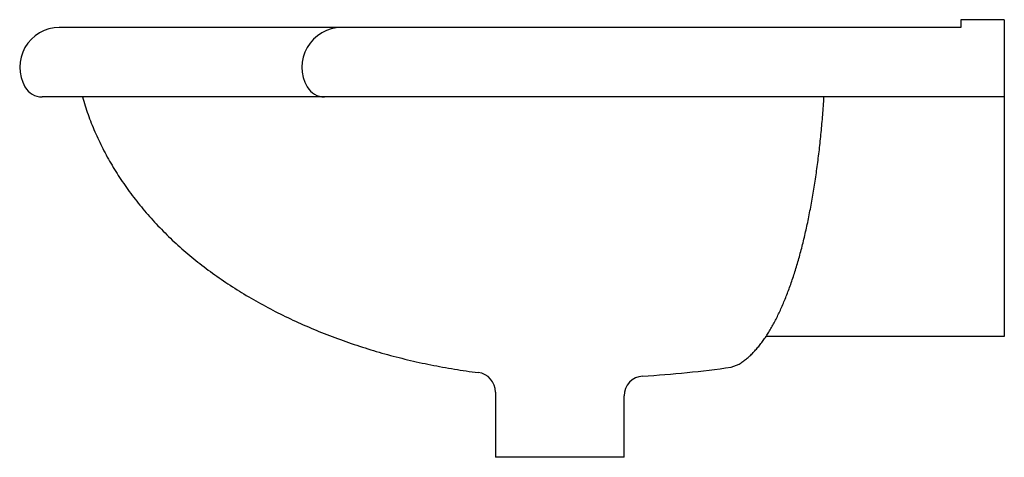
# Model space of a CAD drawing. Header units: millimetres. Extents: x -0.498 to 0, y -0.061 to 0.16.
import ezdxf

# ---------------------------------------------------------------- set-up
doc = ezdxf.new("R2010")
doc.units = ezdxf.units.MM
doc.layers.add('BLOCKS', color=3, linetype='Continuous')

msp = doc.modelspace()

# ---------------------------------------------------------------- linework, layer by layer
at = {"layer": 'BLOCKS'}
for p, q in [((-0.0220000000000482, 0.1600000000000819), (-0.0220000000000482, 0.1560000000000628)), ((0, 0.1600000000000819), (-0.0220000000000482, 0.1600000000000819)), ((-0.0220000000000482, 0.1600000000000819), (-0.0220000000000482, 0.1560000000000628)), ((0, 0.1600000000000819), (-0.0220000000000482, 0.1600000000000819)), ((0, 0.1600000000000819), (0, 0.1159999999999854)), ((0, 0.1600000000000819), (0, 0)), ((-0.0220000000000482, 0.1560000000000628), (-0.4776824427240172, 0.1560000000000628)), ((-0.4704354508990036, 0.1560000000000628), (-0.4759790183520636, 0.1560000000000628)), ((-0.0220000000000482, 0.1560000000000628), (-0.4704354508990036, 0.1560000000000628)), ((-0.4659438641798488, 0.1210000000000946), (-0.4863426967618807, 0.1210000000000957)), ((0, 0.1210000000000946), (-0.4863426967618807, 0.1210000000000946)), ((0, 0), (-0.1204096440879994, 0)), ((-0.1380630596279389, -0.01558218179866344), (-0.1340182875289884, -0.01405999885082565)), ((-0.2571842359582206, -0.02820179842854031), (-0.2571842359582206, -0.06111177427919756)), ((-0.1921842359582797, -0.06111177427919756), (-0.1921842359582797, -0.03005820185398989)), ((-0.1921842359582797, -0.06111177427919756), (-0.2571842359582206, -0.06111177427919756))]:
    msp.add_line(p, q, dxfattribs=at)
for points in [[(-0.4659440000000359, 0.1210000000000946, 0), (-0.4656250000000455, 0.1198870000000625, 0), (-0.4652959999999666, 0.1187750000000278, 0), (-0.4649580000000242, 0.1176659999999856, 0), (-0.4646089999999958, 0.1165580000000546, 0), (-0.4642509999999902, 0.1154520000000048, 0), (-0.4638840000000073, 0.1143480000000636, 0), (-0.4635060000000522, 0.1132450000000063, 0), (-0.4631190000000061, 0.112145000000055, 0), (-0.4627229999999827, 0.111046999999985, 0), (-0.4623159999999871, 0.1099510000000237, 0), (-0.4619010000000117, 0.1088560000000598, 0), (-0.4614749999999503, 0.1077640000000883, 0), (-0.4610410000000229, 0.1066739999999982, 0), (-0.4605960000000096, 0.1055870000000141, 0), (-0.4601430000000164, 0.1045010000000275, 0), (-0.459679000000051, 0.1034180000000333, 0), (-0.4592069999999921, 0.1023380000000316, 0), (-0.4587249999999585, 0.1012590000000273, 0), (-0.4582339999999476, 0.1001840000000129, 0), (-0.457732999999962, 0.09910999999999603, 0), (-0.4572239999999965, 0.09803900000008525, 0), (-0.4567039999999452, 0.09697100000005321, 0), (-0.4561760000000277, 0.09590500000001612, 0), (-0.4556390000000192, 0.09484200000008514, 0), (-0.455092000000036, 0.0937820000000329, 0), (-0.4545359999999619, 0.09272400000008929, 0), (-0.4539720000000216, 0.09166900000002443, 0), (-0.4533979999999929, 0.09061700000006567, 0), (-0.4528149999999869, 0.08956799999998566, 0), (-0.4522230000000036, 0.08852200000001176, 0), (-0.451622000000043, 0.08747900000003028, 0), (-0.4510119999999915, 0.08643800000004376, 0), (-0.4503929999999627, 0.08540100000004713, 0), (-0.4497649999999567, 0.08436700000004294, 0), (-0.4491279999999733, 0.08333600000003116, 0), (-0.4484830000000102, 0.08230800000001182, 0), (-0.4478279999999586, 0.08128400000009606, 0), (-0.4471650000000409, 0.08026200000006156, 0), (-0.4464930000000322, 0.07924400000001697, 0), (-0.4458130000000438, 0.07822900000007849, 0), (-0.4451229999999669, 0.07721800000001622, 0), (-0.4444250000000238, 0.07621000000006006, 0), (-0.4437179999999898, 0.07520600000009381, 0), (-0.4430029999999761, 0.0742050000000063, 0), (-0.442278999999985, 0.07320800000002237, 0), (-0.4415470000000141, 0.07221400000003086, 0), (-0.4408059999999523, 0.07122400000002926, 0), (-0.4400560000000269, 0.07023700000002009, 0), (-0.439298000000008, 0.06925499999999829, 0), (-0.4385310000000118, 0.0682760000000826, 0), (-0.4377560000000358, 0.06730100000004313, 0), (-0.4369729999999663, 0.06632999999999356, 0), (-0.4361810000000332, 0.0653620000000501, 0), (-0.4353810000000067, 0.06439900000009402, 0), (-0.4345730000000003, 0.06344000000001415, 0), (-0.4337560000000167, 0.0624840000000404, 0), (-0.4329310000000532, 0.06153300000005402, 0), (-0.4320979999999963, 0.06058600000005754, 0), (-0.4312559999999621, 0.05964300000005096, 0), (-0.4304069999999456, 0.05870500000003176, 0), (-0.4295489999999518, 0.05777000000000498, 0), (-0.4286829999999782, 0.05684000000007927, 0), (-0.4278090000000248, 0.05591400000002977, 0), (-0.4269269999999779, 0.05499300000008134, 0), (-0.4260369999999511, 0.05407600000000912, 0), (-0.4251389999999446, 0.05316300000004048, 0), (-0.4242329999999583, 0.05225500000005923, 0), (-0.4233189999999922, 0.05135200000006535, 0), (-0.4223970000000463, 0.05045300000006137, 0), (-0.4214670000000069, 0.04955900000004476, 0), (-0.4205289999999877, 0.04867000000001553, 0), (-0.4195829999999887, 0.04778500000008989, 0), (-0.4186300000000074, 0.04690600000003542, 0), (-0.4176690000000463, 0.04603100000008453, 0), (-0.4166999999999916, 0.04516100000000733, 0), (-0.4157229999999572, 0.0442960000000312, 0), (-0.4147390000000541, 0.04343600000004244, 0), (-0.4137469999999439, 0.04258100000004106, 0), (-0.412747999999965, 0.04173100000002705, 0), (-0.4117420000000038, 0.04088500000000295, 0), (-0.4107279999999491, 0.04004500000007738, 0), (-0.4097060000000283, 0.0392100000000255, 0), (-0.4086770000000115, 0.03838000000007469, 0), (-0.4076420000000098, 0.03755400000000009, 0), (-0.4065990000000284, 0.03673400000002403, 0), (-0.4055479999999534, 0.03591900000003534, 0), (-0.4044910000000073, 0.03510900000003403, 0), (-0.4034269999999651, 0.0343040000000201, 0), (-0.4023560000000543, 0.03350399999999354, 0), (-0.4012770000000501, 0.03270900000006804, 0), (-0.4001919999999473, 0.03192000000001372, 0), (-0.3990999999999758, 0.03113500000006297, 0), (-0.3980020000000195, 0.03035600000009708, 0), (-0.3968969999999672, 0.02958200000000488, 0), (-0.3957850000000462, 0.02881300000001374, 0), (-0.3946660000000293, 0.02804900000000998, 0), (-0.3935410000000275, 0.02729099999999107, 0), (-0.3924090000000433, 0.02653800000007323, 0), (-0.3912709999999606, 0.02579000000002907, 0), (-0.3901260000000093, 0.02504700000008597, 0), (-0.3889759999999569, 0.02431000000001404, 0), (-0.3878180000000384, 0.02357800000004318, 0), (-0.3866550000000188, 0.02285100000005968, 0), (-0.385485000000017, 0.02213000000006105, 0), (-0.3843100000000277, 0.02141400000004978, 0), (-0.3831280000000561, 0.0207030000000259, 0), (-0.381939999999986, 0.01999799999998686, 0), (-0.3807460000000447, 0.01929900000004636, 0), (-0.3795460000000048, 0.01860400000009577, 0), (-0.3783409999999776, 0.01791500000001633, 0), (-0.3771289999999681, 0.01723200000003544, 0), (-0.3759119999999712, 0.01655400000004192, 0), (-0.3746889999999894, 0.01588200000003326, 0), (-0.3734600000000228, 0.01521500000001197, 0), (-0.3722259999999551, 0.01455300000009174, 0), (-0.3709860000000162, 0.01389800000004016, 0), (-0.3697409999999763, 0.01324700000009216, 0), (-0.3684899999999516, 0.0126030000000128, 0), (-0.3672340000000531, 0.0119640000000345, 0), (-0.3659720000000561, 0.01133000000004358, 0), (-0.3647059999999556, 0.01070200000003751, 0), (-0.3634329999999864, 0.0100800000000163, 0), (-0.3621560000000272, 0.00946400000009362, 0), (-0.3608739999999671, 0.00885300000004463, 0), (-0.3595860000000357, 0.00824800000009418, 0), (-0.3582930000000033, 0.007648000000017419, 0), (-0.356995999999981, 0.007054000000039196, 0), (-0.3556929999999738, 0.006466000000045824, 0), (-0.3543859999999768, 0.005884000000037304, 0), (-0.3530729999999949, 0.005308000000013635, 0), (-0.3517560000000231, 0.00473700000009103, 0), (-0.3504339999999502, 0.004172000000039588, 0), (-0.3491080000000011, 0.003613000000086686, 0), (-0.3477769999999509, 0.003060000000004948, 0), (-0.3464410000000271, 0.002513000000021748, 0), (-0.3451009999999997, 0.001971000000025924, 0), (-0.3437559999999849, 0.001436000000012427, 0), (-0.3424069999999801, 0.0009059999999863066, 0), (-0.3410529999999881, 0.0003830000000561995, 0), (-0.3396960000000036, -0.0001350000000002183, 0), (-0.3383330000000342, -0.0006469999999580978, 0), (-0.3369669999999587, -0.001152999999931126, 0), (-0.335597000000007, -0.001652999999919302, 0), (-0.3342219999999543, -0.002145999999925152, 0), (-0.3328430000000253, -0.002633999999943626, 0), (-0.3314609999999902, -0.003115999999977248, 0), (-0.3300739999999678, -0.003591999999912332, 0), (-0.3286839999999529, -0.004060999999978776, 0), (-0.3272889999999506, -0.004524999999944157, 0), (-0.325890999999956, -0.004981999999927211, 0), (-0.3244889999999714, -0.005433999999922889, 0), (-0.3230839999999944, -0.005878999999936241, 0), (-0.32167400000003, -0.006317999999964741, 0), (-0.320261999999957, -0.006751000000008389, 0), (-0.3188450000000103, -0.007176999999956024, 0), (-0.3174249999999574, -0.007597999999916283, 0), (-0.3160020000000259, -0.008012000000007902, 0), (-0.3145749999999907, -0.008420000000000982, 0), (-0.3131449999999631, -0.008822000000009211, 0), (-0.3117119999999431, -0.009217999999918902, 0), (-0.3102750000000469, -0.009606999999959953, 0), (-0.3088360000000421, -0.009989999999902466, 0), (-0.3073930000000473, -0.01036599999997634, 0), (-0.3059469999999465, -0.01073699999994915, 0), (-0.3044979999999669, -0.01109999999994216, 0), (-0.3030459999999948, -0.01145799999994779, 0), (-0.3015920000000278, -0.01180899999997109, 0), (-0.3001339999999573, -0.01215400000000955, 0), (-0.298673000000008, -0.01249199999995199, 0), (-0.29720999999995, -0.01282399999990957, 0), (-0.2957440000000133, -0.013149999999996, 0), (-0.294275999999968, -0.01346899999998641, 0), (-0.2928050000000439, -0.01378099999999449, 0), (-0.2913310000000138, -0.01408699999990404, 0), (-0.2898549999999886, -0.01438699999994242, 0), (-0.2883759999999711, -0.01467999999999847, 0), (-0.2868949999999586, -0.01496599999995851, 0), (-0.2854119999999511, -0.0152459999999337, 0), (-0.2839259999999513, -0.01551899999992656, 0), (-0.2824379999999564, -0.01578599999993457, 0), (-0.2809479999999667, -0.01604599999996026, 0), (-0.2794559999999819, -0.01630000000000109, 0), (-0.2779610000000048, -0.01654599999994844, 0), (-0.2764650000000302, -0.0167869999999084, 0), (-0.2749669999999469, -0.01702000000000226, 0), (-0.2734659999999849, -0.01724699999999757, 0), (-0.2719640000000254, -0.01746700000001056, 0), (-0.2704599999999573, -0.01767999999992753, 0), (-0.2689540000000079, -0.01788699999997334, 0), (-0.2674469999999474, -0.01808699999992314, 0), (-0.2659380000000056, -0.01828000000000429, 0)], [(-0.1340179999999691, -0.01405999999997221, 0), (-0.1335460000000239, -0.01374699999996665, 0), (-0.1330769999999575, -0.01342599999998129, 0), (-0.1326129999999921, -0.01309900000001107, 0), (-0.1321530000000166, -0.01276399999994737, 0), (-0.131697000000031, -0.01242099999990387, 0), (-0.1312450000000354, -0.0120719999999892, 0), (-0.1307970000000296, -0.01171499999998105, 0), (-0.1303540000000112, -0.01135099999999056, 0), (-0.1299139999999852, -0.01097999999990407, 0), (-0.1294769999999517, -0.01060199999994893, 0), (-0.1290450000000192, -0.01021700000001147, 0), (-0.1286169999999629, -0.00982499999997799, 0), (-0.1281920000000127, -0.009425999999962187, 0), (-0.1277710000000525, -0.009019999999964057, 0), (-0.127352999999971, -0.0086069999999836, 0), (-0.1269399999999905, -0.00818699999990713, 0), (-0.1265300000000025, -0.00775999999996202, 0), (-0.1261230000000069, -0.007325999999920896, 0), (-0.1257200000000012, -0.006885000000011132, 0), (-0.1253199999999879, -0.00643800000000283, 0), (-0.1249239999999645, -0.005984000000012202, 0), (-0.1245310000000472, -0.00552299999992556, 0), (-0.1241410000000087, -0.005054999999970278, 0), (-0.1237549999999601, -0.004580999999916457, 0), (-0.1233720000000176, -0.004099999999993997, 0), (-0.1229919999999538, -0.003611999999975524, 0), (-0.1226149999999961, -0.003117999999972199, 0), (-0.1222420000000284, -0.002616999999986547, 0), (-0.1218710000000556, -0.002108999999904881, 0), (-0.121503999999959, -0.001594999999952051, 0), (-0.121138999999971, -0.00107500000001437, 0), (-0.120777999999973, -0.0005479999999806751, 0), (-0.1204189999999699, -1.39999999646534e-05, 0), (-0.1200639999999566, 0.0005250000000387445, 0), (-0.1197110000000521, 0.001071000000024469, 0), (-0.1193600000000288, 0.00162399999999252, 0), (-0.1190129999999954, 0.00218300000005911, 0), (-0.1186679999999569, 0.002747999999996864, 0), (-0.1183260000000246, 0.003319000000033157, 0), (-0.1179859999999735, 0.003897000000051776, 0), (-0.117650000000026, 0.004481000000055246, 0), (-0.1173149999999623, 0.005071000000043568, 0), (-0.1169830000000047, 0.005667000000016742, 0), (-0.1166540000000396, 0.006270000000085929, 0), (-0.1163269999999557, 0.006878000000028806, 0), (-0.1160019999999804, 0.00749200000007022, 0), (-0.1156790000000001, 0.008113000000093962, 0), (-0.1153590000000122, 0.008739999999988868, 0), (-0.1150410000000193, 0.009371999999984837, 0), (-0.1147250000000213, 0.01001100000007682, 0), (-0.1144120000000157, 0.01065500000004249, 0), (-0.1141000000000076, 0.01130499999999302, 0), (-0.113790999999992, 0.01196200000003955, 0), (-0.1134829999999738, 0.01262400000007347, 0), (-0.1131769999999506, 0.01329100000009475, 0), (-0.1128740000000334, 0.01396499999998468, 0), (-0.1125720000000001, 0.01464400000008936, 0), (-0.1122719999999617, 0.01532900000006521, 0), (-0.111974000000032, 0.0160200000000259, 0), (-0.1116779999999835, 0.01671700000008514, 0), (-0.1113830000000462, 0.01741900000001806, 0), (-0.1110899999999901, 0.01812700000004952, 0), (-0.1107990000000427, 0.01884000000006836, 0), (-0.1105089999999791, 0.01955900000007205, 0), (-0.1102210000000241, 0.02028300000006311, 0), (-0.1099339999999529, 0.02101300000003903, 0), (-0.1096489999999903, 0.02174800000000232, 0), (-0.1093650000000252, 0.02248900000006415, 0), (-0.1090830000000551, 0.02323499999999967, 0), (-0.1088029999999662, 0.02398800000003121, 0), (-0.1085239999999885, 0.02474600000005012, 0), (-0.1082470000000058, 0.02551000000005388, 0), (-0.1079730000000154, 0.02628000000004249, 0), (-0.1077000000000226, 0.02705600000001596, 0), (-0.1074290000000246, 0.02783800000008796, 0), (-0.1071600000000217, 0.02862500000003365, 0), (-0.1068930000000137, 0.02941800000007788, 0), (-0.1066280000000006, 0.03021699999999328, 0), (-0.1063649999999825, 0.03102200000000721, 0), (-0.1061029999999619, 0.03183200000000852, 0), (-0.1058440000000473, 0.03264699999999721, 0), (-0.1055870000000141, 0.03346800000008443, 0), (-0.1053309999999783, 0.03429400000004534, 0), (-0.1050780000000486, 0.03512599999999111, 0), (-0.1048260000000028, 0.03596300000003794, 0), (-0.1045769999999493, 0.03680500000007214, 0), (-0.104329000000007, 0.0376530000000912, 0), (-0.1040839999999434, 0.03850600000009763, 0), (-0.1038399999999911, 0.03936400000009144, 0), (-0.1035980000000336, 0.04022700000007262, 0), (-0.1033589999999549, 0.04109500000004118, 0), (-0.1031209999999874, 0.04196899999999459, 0), (-0.1028860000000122, 0.04284700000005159, 0), (-0.1026520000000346, 0.04373000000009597, 0), (-0.1024200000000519, 0.04461800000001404, 0), (-0.102190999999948, 0.04551100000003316, 0), (-0.1019629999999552, 0.04640900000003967, 0), (-0.1017369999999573, 0.04731100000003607, 0), (-0.1015139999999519, 0.04821800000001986, 0), (-0.101291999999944, 0.04912999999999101, 0), (-0.1010730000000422, 0.05004700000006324, 0), (-0.1008550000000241, 0.05096800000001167, 0), (-0.1006399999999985, 0.05189400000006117, 0), (-0.1004259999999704, 0.05282399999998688, 0), (-0.1002150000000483, 0.05375900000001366, 0), (-0.1000050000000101, 0.05469800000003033, 0), (-0.09979820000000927, 0.05564100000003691, 0), (-0.09959300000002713, 0.05658900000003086, 0), (-0.09938990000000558, 0.05754100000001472, 0), (-0.09918879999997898, 0.05849699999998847, 0), (-0.09898980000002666, 0.05945800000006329, 0), (-0.09879290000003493, 0.06042300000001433, 0), (-0.09859800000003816, 0.06139100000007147, 0), (-0.09840529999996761, 0.06236400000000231, 0), (-0.0982146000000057, 0.06334100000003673, 0), (-0.09802609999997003, 0.06432200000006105, 0), (-0.09783960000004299, 0.06530700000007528, 0), (-0.09765530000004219, 0.06629500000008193, 0), (-0.09747300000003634, 0.06728800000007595, 0), (-0.09729289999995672, 0.0682840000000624, 0), (-0.09711489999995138, 0.06928400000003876, 0), (-0.09693900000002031, 0.07028800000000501, 0), (-0.09676520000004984, 0.07129600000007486, 0), (-0.09659360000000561, 0.07230700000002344, 0), (-0.09642410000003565, 0.07332100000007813, 0), (-0.09625670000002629, 0.07433900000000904, 0), (-0.09609150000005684, 0.07536100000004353, 0), (-0.09592840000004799, 0.07638600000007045, 0), (-0.09576749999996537, 0.07741500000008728, 0), (-0.09560880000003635, 0.07844700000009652, 0), (-0.09545219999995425, 0.07948199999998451, 0), (-0.09529780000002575, 0.0805200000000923, 0), (-0.09514549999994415, 0.0815620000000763, 0), (-0.09499540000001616, 0.08260700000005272, 0), (-0.0948475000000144, 0.08365500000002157, 0), (-0.09470180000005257, 0.08470600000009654, 0), (-0.09455830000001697, 0.08576000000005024, 0), (-0.09441700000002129, 0.08681799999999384, 0), (-0.0942777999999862, 0.08787800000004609, 0), (-0.09414089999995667, 0.08894100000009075, 0), (-0.09400619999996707, 0.09000700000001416, 0), (-0.09387370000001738, 0.09107600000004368, 0), (-0.09374339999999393, 0.09214700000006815, 0), (-0.09361530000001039, 0.09322200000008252, 0), (-0.0934893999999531, 0.09429900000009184, 0), (-0.09336580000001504, 0.09537800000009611, 0), (-0.09324440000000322, 0.09646100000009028, 0), (-0.09312529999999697, 0.09754500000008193, 0), (-0.0930082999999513, 0.09863300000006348, 0), (-0.09289369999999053, 0.09972300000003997, 0), (-0.09278119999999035, 0.1008150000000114, 0), (-0.09267109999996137, 0.101910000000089, 0), (-0.09256319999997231, 0.1030070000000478, 0), (-0.09245750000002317, 0.1041060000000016, 0), (-0.09235420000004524, 0.1052080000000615, 0), (-0.09225309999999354, 0.1063120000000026, 0), (-0.09215419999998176, 0.1074180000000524, 0), (-0.09205770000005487, 0.1085260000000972, 0), (-0.09196340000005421, 0.1096360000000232, 0), (-0.09187150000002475, 0.1107480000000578, 0), (-0.09178180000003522, 0.1118620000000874, 0), (-0.09169440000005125, 0.1129789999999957, 0), (-0.09160940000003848, 0.1140970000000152, 0), (-0.09152659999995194, 0.1152170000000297, 0), (-0.09144609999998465, 0.1163390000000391, 0), (-0.09136799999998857, 0.1174620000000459, 0), (-0.09129219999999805, 0.1185870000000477, 0), (-0.09121870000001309, 0.1197140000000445, 0), (-0.09114750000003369, 0.1208430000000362, 0), (-0.09113794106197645, 0.1210000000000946, 0)]]:
    msp.add_polyline3d(points, dxfattribs=at)
for centre, radius, start, end in [((-0.4776824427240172, 0.1360000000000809), 0.02, 90, 210.0000000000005), ((-0.3350000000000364, 0.1360000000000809), 0.02, 90, 210.0000000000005), ((-0.4863426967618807, 0.1310000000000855), 0.01, 210.0000000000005, 270), ((-0.3436602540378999, 0.1310000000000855), 0.01, 210.0000000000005, 270), ((-0.2671842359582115, -0.02820179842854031), 0.01, 6.520792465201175e-12, 82.84009459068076), ((-0.2139154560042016, 0.5144819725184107), 0.5354639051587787, 273.3349447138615, 278.1437611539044), ((-0.1821842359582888, -0.03005820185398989), 0.01, 93.33494471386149, 180)]:
    msp.add_arc(centre, radius, start, end, dxfattribs=at)

doc.saveas('drawing.dxf')
